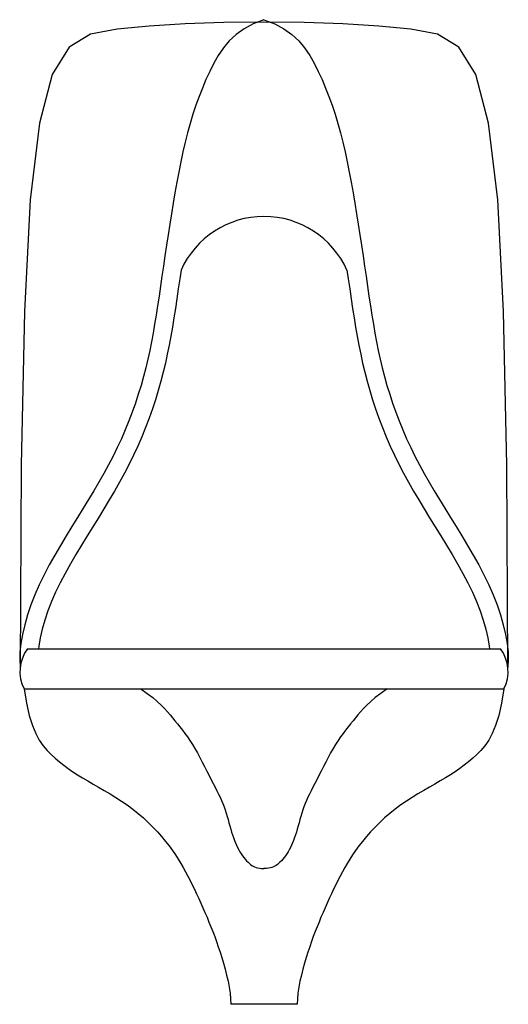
# Model space of a CAD drawing. Extents: x -0.161 to 0.161, y -0.234 to 0.415.
import ezdxf

# ---------------------------------------------------------------- set-up
doc = ezdxf.new("R2010")
doc.units = 0
doc.header["$MEASUREMENT"] = 0
doc.layers.add('LBA', color=1, linetype='CONTINUOUS')

msp = doc.modelspace()

# ---------------------------------------------------------------- linework, layer by layer
at = {"layer": 'LBA'}
for p, q in [((-0.15586, 0), (0.15586, 0)), ((-0.15817, -0.02636), (0.15817, -0.02636)), ((0.0219, -0.23434), (-0.0219, -0.23434))]:
    msp.add_line(p, q, dxfattribs=at)
for points in [[(0, 0.41466), (-0.00708, 0.412), (-0.01318, 0.40874), (-0.01843, 0.40495), (-0.02293, 0.4007), (-0.02679, 0.39607), (-0.03015, 0.39113), (-0.03311, 0.38595), (-0.03579, 0.38061), (-0.03828, 0.37517), (-0.04063, 0.36962), (-0.04282, 0.36398), (-0.04488, 0.35822), (-0.04681, 0.35234), (-0.04862, 0.34633), (-0.05032, 0.34019), (-0.05193, 0.33391), (-0.05344, 0.32748), (-0.05488, 0.32092), (-0.05623, 0.31424), (-0.05752, 0.30748), (-0.05875, 0.30064), (-0.05993, 0.29374), (-0.06106, 0.2868), (-0.06216, 0.27985), (-0.06322, 0.27289), (-0.06426, 0.26596), (-0.06528, 0.25908), (-0.06627, 0.25226), (-0.06725, 0.24553), (-0.06822, 0.23891), (-0.06919, 0.23243), (-0.07015, 0.22611), (-0.07111, 0.21996), (-0.07209, 0.21395), (-0.07311, 0.20807), (-0.07418, 0.20228), (-0.07533, 0.19654), (-0.07657, 0.19084), (-0.07793, 0.18514), (-0.07942, 0.17941), (-0.08105, 0.17362), (-0.08283, 0.16779), (-0.08476, 0.16193), (-0.08685, 0.15606), (-0.08908, 0.15018), (-0.09146, 0.14432), (-0.09399, 0.13849), (-0.09668, 0.1327), (-0.09951, 0.12697), (-0.10248, 0.12128), (-0.10559, 0.1156), (-0.10882, 0.10991), (-0.11218, 0.1042), (-0.11564, 0.09843), (-0.11921, 0.09258), (-0.12288, 0.08664), (-0.12664, 0.08059), (-0.13043, 0.07442), (-0.1342, 0.06815), (-0.13791, 0.06179), (-0.14149, 0.05535), (-0.14491, 0.04883), (-0.1481, 0.04225), (-0.15101, 0.03562), (-0.1536, 0.02895), (-0.15584, 0.02233), (-0.1577, 0.01582), (-0.15917, 0.00951), (-0.16023, 0.00348), (-0.16085, -0.00217), (-0.16101, -0.00738), (-0.16069, -0.01206)], [(0.16069, -0.01206), (0.16005, 0.12109), (0.15793, 0.22224), (0.15402, 0.29587), (0.14801, 0.34648), (0.13958, 0.37855), (0.12843, 0.39657), (0.11424, 0.40503), (0.09671, 0.40841), (0.07573, 0.41046), (0.05201, 0.41193), (0.02646, 0.41281), (0, 0.4131), (-0.02646, 0.41281), (-0.05201, 0.41193), (-0.07573, 0.41046), (-0.09671, 0.40841), (-0.11424, 0.40503), (-0.12843, 0.39657), (-0.13958, 0.37855), (-0.14801, 0.34648), (-0.15402, 0.29587), (-0.15793, 0.22224), (-0.16005, 0.12109), (-0.16069, -0.01206)], [(0, 0.41466), (0.00708, 0.412), (0.01318, 0.40874), (0.01843, 0.40495), (0.02293, 0.4007), (0.02679, 0.39607), (0.03015, 0.39113), (0.03311, 0.38595), (0.03579, 0.38061), (0.03828, 0.37517), (0.04063, 0.36962), (0.04282, 0.36398), (0.04488, 0.35822), (0.04681, 0.35234), (0.04862, 0.34633), (0.05032, 0.34019), (0.05193, 0.33391), (0.05344, 0.32748), (0.05488, 0.32092), (0.05623, 0.31424), (0.05752, 0.30748), (0.05875, 0.30064), (0.05993, 0.29374), (0.06106, 0.2868), (0.06216, 0.27985), (0.06322, 0.27289), (0.06426, 0.26596), (0.06528, 0.25908), (0.06627, 0.25226), (0.06725, 0.24553), (0.06822, 0.23891), (0.06919, 0.23243), (0.07015, 0.22611), (0.07111, 0.21996), (0.07209, 0.21395), (0.07311, 0.20807), (0.07418, 0.20228), (0.07533, 0.19654), (0.07657, 0.19084), (0.07793, 0.18514), (0.07942, 0.17941), (0.08105, 0.17362), (0.08283, 0.16779), (0.08476, 0.16193), (0.08685, 0.15606), (0.08908, 0.15018), (0.09146, 0.14432), (0.09399, 0.13849), (0.09668, 0.1327), (0.09951, 0.12697), (0.10248, 0.12128), (0.10559, 0.1156), (0.10882, 0.10991), (0.11218, 0.1042), (0.11564, 0.09843), (0.11921, 0.09258), (0.12288, 0.08664), (0.12664, 0.08059), (0.13043, 0.07442), (0.1342, 0.06815), (0.13791, 0.06179), (0.14149, 0.05535), (0.14491, 0.04883), (0.1481, 0.04225), (0.15101, 0.03562), (0.1536, 0.02895), (0.15584, 0.02233), (0.1577, 0.01582), (0.15917, 0.00951), (0.16023, 0.00348), (0.16085, -0.00217), (0.16101, -0.00738), (0.16069, -0.01206)], [(-0.0547, 0.24948), (-0.05552, 0.24381), (-0.0565, 0.23718), (-0.05746, 0.23067), (-0.05843, 0.2243), (-0.0594, 0.21808), (-0.0604, 0.21199), (-0.06144, 0.20598), (-0.06254, 0.20003), (-0.06373, 0.19412), (-0.06501, 0.18821), (-0.06642, 0.18228), (-0.06797, 0.17631), (-0.06967, 0.17028), (-0.07153, 0.1642), (-0.07355, 0.15809), (-0.07572, 0.15197), (-0.07805, 0.14584), (-0.08053, 0.13973), (-0.08318, 0.13363), (-0.08598, 0.12759), (-0.08893, 0.1216), (-0.09202, 0.11569), (-0.09523, 0.10982), (-0.09856, 0.10398), (-0.10198, 0.09814), (-0.1055, 0.09228), (-0.10911, 0.08638), (-0.1128, 0.08041), (-0.11655, 0.07436), (-0.1203, 0.06826), (-0.124, 0.06211), (-0.1276, 0.05592), (-0.13106, 0.04971), (-0.13432, 0.04349), (-0.13733, 0.03728), (-0.14005, 0.03109), (-0.14245, 0.02491), (-0.14451, 0.0188), (-0.14622, 0.01284), (-0.14755, 0.00714), (-0.14848, 0.00181), (-0.14868, 0)], [(0.0547, 0.24948), (0.05552, 0.24381), (0.0565, 0.23718), (0.05746, 0.23067), (0.05843, 0.2243), (0.0594, 0.21808), (0.0604, 0.21199), (0.06144, 0.20598), (0.06254, 0.20003), (0.06373, 0.19412), (0.06501, 0.18821), (0.06642, 0.18228), (0.06797, 0.17631), (0.06967, 0.17028), (0.07153, 0.1642), (0.07355, 0.15809), (0.07572, 0.15197), (0.07805, 0.14584), (0.08053, 0.13973), (0.08318, 0.13363), (0.08598, 0.12759), (0.08893, 0.1216), (0.09202, 0.11569), (0.09523, 0.10982), (0.09856, 0.10398), (0.10198, 0.09814), (0.1055, 0.09228), (0.10911, 0.08638), (0.1128, 0.08041), (0.11655, 0.07436), (0.1203, 0.06826), (0.124, 0.06211), (0.1276, 0.05592), (0.13106, 0.04971), (0.13432, 0.04349), (0.13733, 0.03728), (0.14005, 0.03109), (0.14245, 0.02491), (0.14451, 0.0188), (0.14622, 0.01284), (0.14755, 0.00714), (0.14848, 0.00181), (0.14868, 0)], [(-0.15817, -0.02636), (-0.15656, -0.03592), (-0.15472, -0.04388), (-0.15268, -0.05046), (-0.15045, -0.05586), (-0.14808, -0.06027), (-0.14558, -0.06391), (-0.14298, -0.06697), (-0.14031, -0.06967), (-0.13759, -0.07217), (-0.13481, -0.07453), (-0.13196, -0.07677), (-0.12903, -0.07892), (-0.12599, -0.08101), (-0.12285, -0.08305), (-0.11959, -0.08507), (-0.11618, -0.0871), (-0.11264, -0.08916), (-0.10898, -0.09126), (-0.10523, -0.09342), (-0.10144, -0.09566), (-0.09763, -0.09798), (-0.09385, -0.10041), (-0.09011, -0.10297), (-0.08646, -0.10565), (-0.08293, -0.10848), (-0.07952, -0.11143), (-0.07626, -0.11447), (-0.07316, -0.11757), (-0.07022, -0.1207), (-0.06745, -0.12383), (-0.06487, -0.12692), (-0.06249, -0.12996), (-0.06031, -0.13292), (-0.05832, -0.13581), (-0.05649, -0.13864), (-0.05478, -0.14144), (-0.05318, -0.14422), (-0.05166, -0.14701), (-0.05019, -0.14982), (-0.04875, -0.15267), (-0.04731, -0.15558), (-0.04588, -0.15854), (-0.04445, -0.16155), (-0.04304, -0.16459), (-0.04164, -0.16766), (-0.04026, -0.17076), (-0.0389, -0.17387), (-0.03756, -0.17699), (-0.03626, -0.18011), (-0.03498, -0.18325), (-0.03374, -0.18643), (-0.03251, -0.18966), (-0.03131, -0.19297), (-0.03013, -0.19637), (-0.02896, -0.19989), (-0.02782, -0.20353), (-0.02669, -0.20732), (-0.02561, -0.21121), (-0.02461, -0.21517), (-0.02372, -0.21914), (-0.02297, -0.22309), (-0.0224, -0.22697), (-0.02203, -0.23073), (-0.0219, -0.23434)], [(-0.08127, -0.02636), (-0.07699, -0.02938), (-0.07337, -0.03215), (-0.07033, -0.03471), (-0.06776, -0.03709), (-0.06556, -0.03932), (-0.06365, -0.04145), (-0.06193, -0.04349), (-0.06029, -0.04549), (-0.05867, -0.04747), (-0.05704, -0.04946), (-0.05541, -0.0515), (-0.05377, -0.05359), (-0.05213, -0.05577), (-0.05048, -0.05805), (-0.04884, -0.06047), (-0.04719, -0.06305), (-0.04555, -0.06579), (-0.04391, -0.06868), (-0.0423, -0.07165), (-0.04071, -0.07467), (-0.03915, -0.07769), (-0.03765, -0.08066), (-0.03619, -0.08355), (-0.0348, -0.08629), (-0.03348, -0.08887), (-0.03224, -0.09129), (-0.03106, -0.09359), (-0.02996, -0.09578), (-0.02893, -0.09791), (-0.02798, -0.09999), (-0.02709, -0.10205), (-0.02628, -0.10411), (-0.02554, -0.10621), (-0.02486, -0.10833), (-0.02423, -0.11046), (-0.02364, -0.11259), (-0.02307, -0.1147), (-0.02251, -0.11677), (-0.02195, -0.1188), (-0.02138, -0.12077), (-0.02078, -0.12267), (-0.02017, -0.1245), (-0.01952, -0.12626), (-0.01884, -0.12794), (-0.01814, -0.12955), (-0.0174, -0.13109), (-0.01663, -0.13255), (-0.01583, -0.13394), (-0.01499, -0.13526), (-0.01412, -0.13651), (-0.01323, -0.13767), (-0.01233, -0.13876), (-0.01143, -0.13975), (-0.01054, -0.14066), (-0.00965, -0.14148), (-0.00879, -0.14221), (-0.00795, -0.14284), (-0.00711, -0.14338), (-0.00623, -0.14382), (-0.00527, -0.14418), (-0.00419, -0.14445), (-0.00297, -0.14464), (-0.00157, -0.14476), (0, -0.14479)], [(0.08127, -0.02636), (0.07699, -0.02938), (0.07337, -0.03215), (0.07033, -0.03471), (0.06776, -0.03709), (0.06556, -0.03932), (0.06365, -0.04145), (0.06193, -0.04349), (0.06029, -0.04549), (0.05867, -0.04747), (0.05704, -0.04946), (0.05541, -0.0515), (0.05377, -0.05359), (0.05213, -0.05577), (0.05048, -0.05805), (0.04884, -0.06047), (0.04719, -0.06305), (0.04555, -0.06579), (0.04391, -0.06868), (0.0423, -0.07165), (0.04071, -0.07467), (0.03915, -0.07769), (0.03765, -0.08066), (0.03619, -0.08355), (0.0348, -0.08629), (0.03348, -0.08887), (0.03224, -0.09129), (0.03106, -0.09359), (0.02996, -0.09578), (0.02893, -0.09791), (0.02798, -0.09999), (0.02709, -0.10205), (0.02628, -0.10411), (0.02554, -0.10621), (0.02486, -0.10833), (0.02423, -0.11046), (0.02364, -0.11259), (0.02307, -0.1147), (0.02251, -0.11677), (0.02195, -0.1188), (0.02138, -0.12077), (0.02078, -0.12267), (0.02017, -0.1245), (0.01952, -0.12626), (0.01884, -0.12794), (0.01814, -0.12955), (0.0174, -0.13109), (0.01663, -0.13255), (0.01583, -0.13394), (0.01499, -0.13526), (0.01412, -0.13651), (0.01323, -0.13767), (0.01233, -0.13876), (0.01143, -0.13975), (0.01054, -0.14066), (0.00965, -0.14148), (0.00879, -0.14221), (0.00795, -0.14284), (0.00711, -0.14338), (0.00623, -0.14382), (0.00527, -0.14418), (0.00419, -0.14445), (0.00297, -0.14464), (0.00157, -0.14476), (0, -0.14479)], [(0.15817, -0.02636), (0.15656, -0.03592), (0.15472, -0.04388), (0.15268, -0.05046), (0.15045, -0.05586), (0.14808, -0.06027), (0.14558, -0.06391), (0.14298, -0.06697), (0.14031, -0.06967), (0.13759, -0.07217), (0.13481, -0.07453), (0.13196, -0.07677), (0.12903, -0.07892), (0.12599, -0.08101), (0.12285, -0.08305), (0.11959, -0.08507), (0.11618, -0.0871), (0.11264, -0.08916), (0.10898, -0.09126), (0.10523, -0.09342), (0.10144, -0.09566), (0.09763, -0.09798), (0.09385, -0.10041), (0.09011, -0.10297), (0.08646, -0.10565), (0.08293, -0.10848), (0.07952, -0.11143), (0.07626, -0.11447), (0.07316, -0.11757), (0.07022, -0.1207), (0.06745, -0.12383), (0.06487, -0.12692), (0.06249, -0.12996), (0.06031, -0.13292), (0.05832, -0.13581), (0.05649, -0.13864), (0.05478, -0.14144), (0.05318, -0.14422), (0.05166, -0.14701), (0.05019, -0.14982), (0.04875, -0.15267), (0.04731, -0.15558), (0.04588, -0.15854), (0.04445, -0.16155), (0.04304, -0.16459), (0.04164, -0.16766), (0.04026, -0.17076), (0.0389, -0.17387), (0.03756, -0.17699), (0.03626, -0.18011), (0.03498, -0.18325), (0.03374, -0.18643), (0.03251, -0.18966), (0.03131, -0.19297), (0.03013, -0.19637), (0.02896, -0.19989), (0.02782, -0.20353), (0.02669, -0.20732), (0.02561, -0.21121), (0.02461, -0.21517), (0.02372, -0.21914), (0.02297, -0.22309), (0.0224, -0.22697), (0.02203, -0.23073), (0.0219, -0.23434)]]:
    msp.add_lwpolyline(points, dxfattribs=at)
for centre, radius, start, end in [((0, 0.22502), 0.05992, 24.09095, 155.90905), ((-0.1358, -0.01504), 0.02507, 143.13094, 206.83918), ((0.1358, -0.01504), 0.02507, 333.16082, 36.86906)]:
    msp.add_arc(centre, radius, start, end, dxfattribs=at)

doc.saveas('drawing.dxf')
